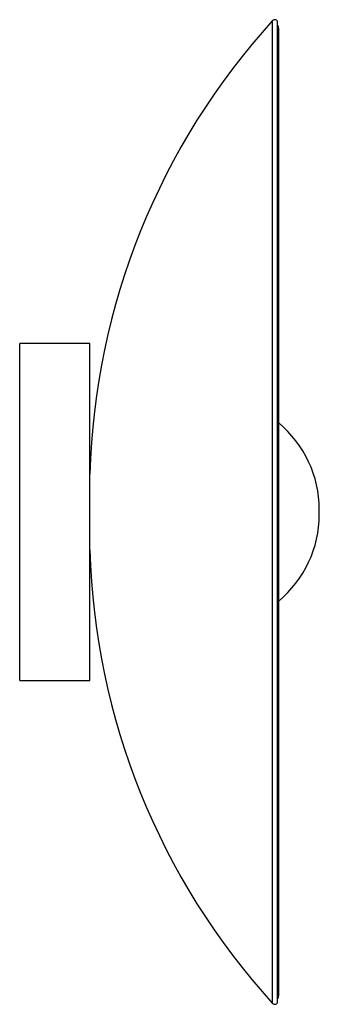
# Paper-space layout '_Derecha' of a CAD drawing. Header units: millimetres. Extents: x -25 to 82, y -175 to 175.
import ezdxf

# ---------------------------------------------------------------- set-up
doc = ezdxf.new("R2010")
doc.units = ezdxf.units.MM

psp = doc.layouts.new('_Derecha')

# ---------------------------------------------------------------- linework, layer by layer
at = {"color": 8, "linetype": 'Continuous', "lineweight": 25}
psp.add_line((65, -175), (65, 175), dxfattribs=at)
at = {"color": 7, "linetype": 'Continuous', "lineweight": 25}
for p, q in [((66.74, -174.33), (66.74, 174.33)), ((67.15, -172.16), (67.15, 172.16)), ((0, 60), (-25, 60)), ((-25, -60), (-25, 60)), ((0, -60), (0, 60)), ((81.59, -0.92), (81.59, 0.92)), ((-25, -60), (0, -60))]:
    psp.add_line(p, q, dxfattribs=at)
for centre, radius, start, end in [((65.74, 174.33), 1, 0, 137.7004), ((249.91, 6.75), 250, 137.7004, 178.4533), ((65.15, 172.16), 2, 0, 37.2166), ((41.58, 0.92), 40.01, 0, 50.2842), ((41.58, -0.92), 40.01, 309.7158, 0), ((249.91, -6.75), 250, 181.5467, 222.2996), ((65.74, -174.33), 1, 222.2996, 0), ((65.15, -172.16), 2, 322.7834, 360)]:
    psp.add_arc(centre, radius, start, end, dxfattribs=at)

doc.saveas('drawing.dxf')
